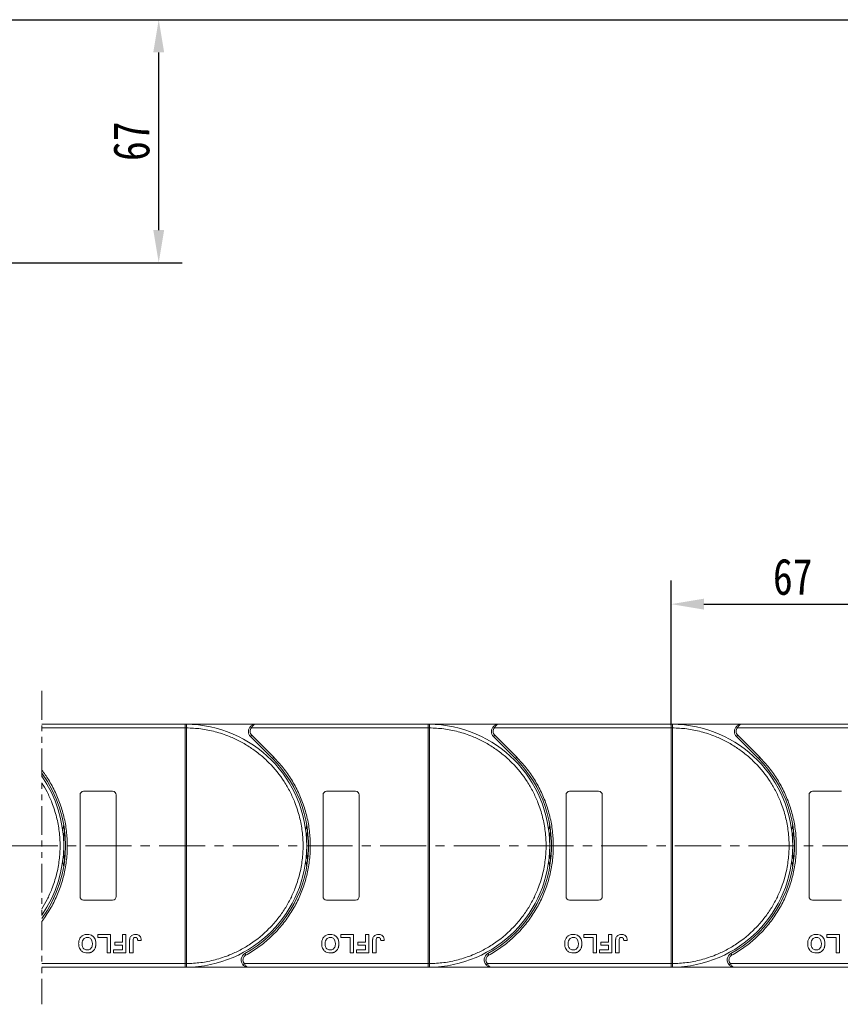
# Model space of a CAD drawing. Header units: millimetres. Extents: x 506 to 1981, y 649 to 1682.
# Tile 34 of 86: x 1455 to 1681, y 1059 to 1331. Entities that reach past the tile are written whole.
import ezdxf

# ---------------------------------------------------------------- set-up
doc = ezdxf.new("R2010")
doc.units = ezdxf.units.MM
doc.linetypes.add('CENTERX2', pattern=[20.32, 12.7, -2.54, 2.54, -2.54])
doc.linetypes.add('PHANTOM2', pattern=[31.75, 15.875, -3.175, 3.175, -3.175, 3.175, -3.175])
doc.styles.get("Standard").update_dxf_attribs({"font": '仿宋_GB2312.ttf', "width": 0.8})
doc.dimstyles.new('副本 ISO-45.1', dxfattribs={"dimtxt": 10, "dimasz": 9, "dimexe": 6.5, "dimexo": 0.625, "dimgap": 2.5, "dimtad": 1, "dimdsep": 46, "dimtxsty": 'Standard', "dimcen": 2.5, "dimadec": 0, "dimazin": 0, "dimtfac": 1, "dimtmove": 0, "dimatfit": 3, "dimfxl": 0, "dimarcsym": 0})

# ---------------------------------------------------------------- blocks, each defined once
blk = doc.blocks.new('*D2729')
at = {"color": 0, "lineweight": -2}
for p, q in [((1371.29, 1330.5), (1875.27, 1330.5)), ((1868.77, 1078.3), (1868.77, 1321.5)), ((1793.05, 1069.3), (1875.27, 1069.3))]:
    blk.add_line(p, q, dxfattribs=at)
at = {"color": 0, "lineweight": 9}
for points in [[(1867.27, 1321.5), (1870.27, 1321.5), (1868.77, 1330.5)], [(1867.27, 1078.3), (1870.27, 1078.3), (1868.77, 1069.3)]]:
    blk.add_solid(points, dxfattribs=at)
at = {"layer": 'Defpoints', "color": 0, "lineweight": 9}
for p in [(1370.66, 1330.5), (1868.77, 1330.5), (1792.42, 1069.3)]:
    blk.add_point(p, dxfattribs=at)
at = {"color": 0, "lineweight": 9, "insert": (1861.27, 1199.9), "char_height": 10, "attachment_point": 5, "rotation": 90}
blk.add_mtext('2R+67', dxfattribs=at)
blk = doc.blocks.new('*D2732')
at = {"color": 0, "lineweight": -2}
for p, q in [((1374.29, 1330.5), (1499.99, 1330.5)), ((1493.49, 1272.5), (1493.49, 1321.5)), ((1371.29, 1263.5), (1499.99, 1263.5))]:
    blk.add_line(p, q, dxfattribs=at)
at = {"color": 0, "lineweight": 9}
for points in [[(1491.99, 1321.5), (1494.99, 1321.5), (1493.49, 1330.5)], [(1491.99, 1272.5), (1494.99, 1272.5), (1493.49, 1263.5)]]:
    blk.add_solid(points, dxfattribs=at)
at = {"layer": 'Defpoints', "color": 0, "lineweight": 9}
for p in [(1373.66, 1330.5), (1493.49, 1330.5), (1370.66, 1263.5)]:
    blk.add_point(p, dxfattribs=at)
at = {"color": 0, "lineweight": 9, "insert": (1485.99, 1297), "char_height": 10, "attachment_point": 5, "rotation": 90}
blk.add_mtext('67', dxfattribs=at)
blk = doc.blocks.new('*D2700')
at = {"color": 0, "lineweight": -2}
for p, q in [((1634.79, 1136.07), (1634.79, 1175.9)), ((1701.79, 1136.43), (1701.79, 1175.9)), ((1643.79, 1169.4), (1692.79, 1169.4))]:
    blk.add_line(p, q, dxfattribs=at)
at = {"color": 0, "lineweight": 9}
for points in [[(1643.79, 1170.9), (1643.79, 1167.9), (1634.79, 1169.4)], [(1692.79, 1170.9), (1692.79, 1167.9), (1701.79, 1169.4)]]:
    blk.add_solid(points, dxfattribs=at)
at = {"layer": 'Defpoints', "color": 0, "lineweight": 9}
for p in [(1701.79, 1169.4), (1634.79, 1135.45), (1701.79, 1135.8)]:
    blk.add_point(p, dxfattribs=at)
at = {"color": 0, "lineweight": 9, "insert": (1668.29, 1176.9), "char_height": 10, "attachment_point": 5}
blk.add_mtext('67', dxfattribs=at)

msp = doc.modelspace()

# ---------------------------------------------------------------- linework, layer by layer
at = {"color": 3, "linetype": 'PHANTOM2', "lineweight": 9, "ltscale": 0.5}
msp.add_line((1461.266, 1145.482), (1461.265, 1059.092), dxfattribs=at)
at = {"color": 7, "linetype": 'Continuous', "lineweight": 15}
for p, q in [((1500.785, 1136.303), (1461.266, 1136.303)), ((1461.266, 1135.303), (1500.785, 1135.303)), ((1500.785, 1136.303), (1501.019, 1136.302)), ((1520.197, 1136.303), (1500.785, 1136.303)), ((1500.785, 1070.305), (1500.785, 1135.301)), ((1500.785, 1135.301), (1501.135, 1135.301)), ((1501.135, 1135.304), (1501.135, 1135.301)), ((1501.135, 1135.301), (1501.135, 1070.305)), ((1518.706, 1135.636), (1519.079, 1135.303)), ((1519.079, 1135.303), (1567.785, 1135.303)), ((1567.785, 1136.303), (1520.197, 1136.303)), ((1587.197, 1136.303), (1567.785, 1136.303)), ((1567.785, 1136.303), (1568.019, 1136.302)), ((1567.785, 1070.305), (1567.785, 1135.301)), ((1567.785, 1135.301), (1568.135, 1135.301)), ((1568.135, 1135.304), (1568.135, 1135.301)), ((1568.135, 1135.301), (1568.135, 1070.305)), ((1585.706, 1135.636), (1586.079, 1135.303)), ((1586.079, 1135.303), (1634.785, 1135.303)), ((1634.785, 1136.303), (1587.197, 1136.303)), ((1634.785, 1136.303), (1635.019, 1136.302)), ((1654.197, 1136.303), (1634.785, 1136.303)), ((1634.785, 1070.305), (1634.785, 1135.301)), ((1634.785, 1135.301), (1635.135, 1135.301)), ((1635.135, 1135.304), (1635.135, 1135.301)), ((1635.135, 1135.301), (1635.135, 1070.305)), ((1652.706, 1135.636), (1653.079, 1135.303)), ((1653.079, 1135.303), (1701.785, 1135.303)), ((1701.785, 1136.303), (1654.197, 1136.303)), ((1519.136, 1133.242), (1518.783, 1132.889)), ((1518.783, 1132.889), (1524.827, 1126.845)), ((1519.136, 1133.242), (1525.181, 1127.198)), ((1586.136, 1133.242), (1585.783, 1132.889)), ((1585.783, 1132.889), (1591.827, 1126.845)), ((1586.136, 1133.242), (1592.181, 1127.198)), ((1653.136, 1133.242), (1652.783, 1132.889)), ((1652.783, 1132.889), (1658.827, 1126.845)), ((1653.136, 1133.242), (1659.181, 1127.198)), ((1525.181, 1127.198), (1524.827, 1126.845)), ((1592.181, 1127.198), (1591.827, 1126.845)), ((1659.181, 1127.198), (1658.827, 1126.845)), ((1471.785, 1088.803), (1471.785, 1116.803)), ((1472.785, 1117.803), (1480.785, 1117.803)), ((1481.785, 1116.803), (1481.785, 1088.803)), ((1538.785, 1088.803), (1538.785, 1116.803)), ((1539.785, 1117.803), (1547.785, 1117.803)), ((1548.785, 1116.803), (1548.785, 1088.803)), ((1605.785, 1088.803), (1605.785, 1116.803)), ((1606.785, 1117.803), (1614.785, 1117.803)), ((1615.785, 1116.803), (1615.785, 1088.803)), ((1672.785, 1088.803), (1672.785, 1116.803)), ((1673.785, 1117.803), (1681.785, 1117.803)), ((1480.785, 1087.803), (1472.785, 1087.803)), ((1547.785, 1087.803), (1539.785, 1087.803)), ((1614.785, 1087.803), (1606.785, 1087.803)), ((1681.785, 1087.803), (1673.785, 1087.803)), ((1476.67, 1077.47), (1476.67, 1078.303)), ((1476.67, 1078.303), (1480.196, 1078.303)), ((1480.196, 1078.303), (1480.196, 1073.303)), ((1483.465, 1078.303), (1484.426, 1078.303)), ((1483.465, 1076.188), (1483.465, 1078.303)), ((1484.426, 1078.303), (1484.426, 1073.303)), ((1543.67, 1078.303), (1547.196, 1078.303)), ((1543.67, 1077.47), (1543.67, 1078.303)), ((1547.196, 1078.303), (1547.196, 1073.303)), ((1550.465, 1078.303), (1551.426, 1078.303)), ((1550.465, 1076.188), (1550.465, 1078.303)), ((1551.426, 1078.303), (1551.426, 1073.303)), ((1610.67, 1078.303), (1614.196, 1078.303)), ((1610.67, 1077.47), (1610.67, 1078.303)), ((1614.196, 1078.303), (1614.196, 1073.303)), ((1617.465, 1078.303), (1618.426, 1078.303)), ((1617.465, 1076.188), (1617.465, 1078.303)), ((1618.426, 1078.303), (1618.426, 1073.303)), ((1677.67, 1078.303), (1681.196, 1078.303)), ((1677.67, 1077.47), (1677.67, 1078.303)), ((1681.196, 1078.303), (1681.196, 1073.303)), ((1479.234, 1077.47), (1476.67, 1077.47)), ((1479.234, 1073.303), (1479.234, 1077.47)), ((1481.35, 1075.354), (1481.35, 1076.188)), ((1481.35, 1076.188), (1483.465, 1076.188)), ((1483.465, 1075.354), (1481.35, 1075.354)), ((1483.465, 1074.136), (1483.465, 1075.354)), ((1485.452, 1073.303), (1485.452, 1076.455)), ((1486.414, 1076.539), (1486.414, 1073.303)), ((1487.696, 1076.636), (1488.657, 1076.7)), ((1546.234, 1077.47), (1543.67, 1077.47)), ((1546.234, 1073.303), (1546.234, 1077.47)), ((1548.35, 1075.354), (1548.35, 1076.188)), ((1548.35, 1076.188), (1550.465, 1076.188)), ((1550.465, 1075.354), (1548.35, 1075.354)), ((1550.465, 1074.136), (1550.465, 1075.354)), ((1552.452, 1073.303), (1552.452, 1076.455)), ((1553.414, 1076.539), (1553.414, 1073.303)), ((1554.696, 1076.636), (1555.657, 1076.7)), ((1613.234, 1077.47), (1610.67, 1077.47)), ((1613.234, 1073.303), (1613.234, 1077.47)), ((1615.35, 1075.354), (1615.35, 1076.188)), ((1615.35, 1076.188), (1617.465, 1076.188)), ((1617.465, 1075.354), (1615.35, 1075.354)), ((1617.465, 1074.136), (1617.465, 1075.354)), ((1619.452, 1073.303), (1619.452, 1076.455)), ((1620.414, 1076.539), (1620.414, 1073.303)), ((1621.696, 1076.636), (1622.657, 1076.7)), ((1680.234, 1077.47), (1677.67, 1077.47)), ((1680.234, 1073.303), (1680.234, 1077.47)), ((1480.196, 1073.303), (1479.234, 1073.303)), ((1481.029, 1074.136), (1483.465, 1074.136)), ((1481.029, 1073.303), (1481.029, 1074.136)), ((1484.426, 1073.303), (1481.029, 1073.303)), ((1486.414, 1073.303), (1485.452, 1073.303)), ((1517.246, 1073.053), (1517.488, 1072.615)), ((1547.196, 1073.303), (1546.234, 1073.303)), ((1548.029, 1073.303), (1548.029, 1074.136)), ((1548.029, 1074.136), (1550.465, 1074.136)), ((1551.426, 1073.303), (1548.029, 1073.303)), ((1553.414, 1073.303), (1552.452, 1073.303)), ((1584.246, 1073.053), (1584.488, 1072.615)), ((1614.196, 1073.303), (1613.234, 1073.303)), ((1615.029, 1073.303), (1615.029, 1074.136)), ((1615.029, 1074.136), (1617.465, 1074.136)), ((1618.426, 1073.303), (1615.029, 1073.303)), ((1620.414, 1073.303), (1619.452, 1073.303)), ((1651.246, 1073.053), (1651.488, 1072.615)), ((1681.196, 1073.303), (1680.234, 1073.303)), ((1500.785, 1070.303), (1461.265, 1070.303)), ((1501.135, 1070.305), (1500.785, 1070.305)), ((1501.135, 1070.305), (1501.135, 1070.302)), ((1517.096, 1070.303), (1516.723, 1069.97)), ((1567.785, 1070.303), (1517.096, 1070.303)), ((1568.135, 1070.305), (1567.785, 1070.305)), ((1568.135, 1070.305), (1568.135, 1070.302)), ((1584.096, 1070.303), (1583.723, 1069.97)), ((1634.785, 1070.303), (1584.096, 1070.303)), ((1635.135, 1070.305), (1634.785, 1070.305)), ((1635.135, 1070.305), (1635.135, 1070.302)), ((1651.096, 1070.303), (1650.723, 1069.97)), ((1701.785, 1070.303), (1651.096, 1070.303)), ((1461.265, 1069.303), (1500.785, 1069.303)), ((1501.019, 1069.304), (1500.785, 1069.303)), ((1500.785, 1069.303), (1518.214, 1069.303)), ((1518.214, 1069.303), (1567.785, 1069.303)), ((1568.019, 1069.304), (1567.785, 1069.303)), ((1567.785, 1069.303), (1585.214, 1069.303)), ((1585.214, 1069.303), (1634.785, 1069.303)), ((1635.019, 1069.304), (1634.785, 1069.303)), ((1634.785, 1069.303), (1652.214, 1069.303)), ((1652.214, 1069.303), (1701.785, 1069.303))]:
    msp.add_line(p, q, dxfattribs=at)
at = {"color": 1, "linetype": 'CENTERX2', "lineweight": 13}
msp.add_line((1811.084, 1102.803), (1105.272, 1102.803), dxfattribs=at)
at = {"color": 7, "linetype": 'Continuous', "lineweight": 15, "flags": 128}
for points in [[(1467.034, 1106.903), (1467.067, 1107.169), (1467.285, 1108.612)], [(1534.034, 1106.903), (1534.067, 1107.169), (1534.285, 1108.612)], [(1601.034, 1106.903), (1601.067, 1107.169), (1601.285, 1108.612)], [(1668.034, 1106.903), (1668.067, 1107.169), (1668.285, 1108.612)], [(1467.285, 1096.993), (1467.067, 1098.436), (1467.034, 1098.703)], [(1534.285, 1096.993), (1534.067, 1098.436), (1534.034, 1098.703)], [(1601.285, 1096.993), (1601.067, 1098.436), (1601.034, 1098.703)], [(1668.285, 1096.993), (1668.067, 1098.436), (1668.034, 1098.703)]]:
    msp.add_lwpolyline(points, dxfattribs=at)
at = {"color": 7, "linetype": 'Continuous', "lineweight": 15}
for centre, radius, start, end in [((1501.022, 1136.007), 0.295, 90.53836, 143.36012), ((1501.048, 1105.12), 30.184, 89.8339, 90.49831), ((1500.785, 1102.803), 33.5, 270.40019, 89.59981), ((1520.197, 1134.303), 2, 138.18969, 225), ((1568.022, 1136.007), 0.295, 90.53836, 143.36012), ((1568.048, 1105.12), 30.184, 89.8339, 90.49831), ((1567.785, 1102.803), 33.5, 270.40019, 89.59981), ((1587.197, 1134.303), 2, 138.18969, 225), ((1635.022, 1136.007), 0.295, 90.53836, 143.36012), ((1635.048, 1105.12), 30.184, 89.8339, 90.49831), ((1634.785, 1102.803), 33.5, 270.40019, 89.59981), ((1654.197, 1134.303), 2, 138.18969, 225), ((1500.785, 1102.803), 34, 298.95502, 45), ((1567.785, 1102.803), 34, 298.95502, 45), ((1634.785, 1102.803), 34, 298.95502, 45), ((1433.785, 1102.803), 34, 323.92415, 36.07429), ((1433.785, 1102.803), 33.5, 325.11501, 34.88342), ((1472.785, 1116.803), 1, 90, 180), ((1480.785, 1116.803), 1, 0, 90), ((1539.785, 1116.803), 1, 90, 180), ((1547.785, 1116.803), 1, 0, 90), ((1606.785, 1116.803), 1, 90, 180), ((1614.785, 1116.803), 1, 0, 90), ((1673.785, 1116.803), 1, 90, 180), ((1500.785, 1102.803), 33.5, 172.96973, 187.03027), ((1567.785, 1102.803), 33.5, 172.96973, 187.03027), ((1634.785, 1102.803), 33.5, 172.96973, 187.03027), ((1701.785, 1102.803), 33.5, 172.96973, 187.03027), ((1472.785, 1088.803), 1, 180, 270), ((1480.785, 1088.803), 1, 270, 0), ((1539.785, 1088.803), 1, 180, 270), ((1547.785, 1088.803), 1, 270, 0), ((1606.785, 1088.803), 1, 180, 270), ((1614.785, 1088.803), 1, 270, 360), ((1673.785, 1088.803), 1, 180, 270), ((1518.214, 1071.303), 2, 118.95502, 221.81031), ((1585.214, 1071.303), 2, 118.95502, 221.81031), ((1652.214, 1071.303), 2, 118.95502, 221.81031), ((1501.048, 1100.485), 30.184, 269.50169, 270.1661), ((1501.022, 1069.599), 0.295, 216.63988, 269.46164), ((1568.048, 1100.485), 30.184, 269.50169, 270.1661), ((1568.022, 1069.599), 0.295, 216.63988, 269.46164), ((1635.048, 1100.485), 30.184, 269.50169, 270.1661), ((1635.022, 1069.599), 0.295, 216.63988, 269.46164)]:
    msp.add_arc(centre, radius, start, end, dxfattribs=at)
for points in [[(1500.785, 1136.183), (1500.785, 1136.218), (1500.785, 1136.287), (1500.785, 1136.298), (1500.785, 1136.303)], [(1519.079, 1135.303), (1518.969, 1135.154), (1518.75, 1134.856), (1518.715, 1134.487), (1518.697, 1134.303)], [(1567.785, 1136.183), (1567.785, 1136.218), (1567.785, 1136.287), (1567.785, 1136.298), (1567.785, 1136.303)], [(1586.079, 1135.303), (1585.969, 1135.154), (1585.75, 1134.856), (1585.715, 1134.487), (1585.697, 1134.303)], [(1634.785, 1136.183), (1634.785, 1136.218), (1634.785, 1136.287), (1634.785, 1136.298), (1634.785, 1136.303)], [(1653.079, 1135.303), (1652.969, 1135.154), (1652.75, 1134.856), (1652.715, 1134.487), (1652.697, 1134.303)], [(1518.697, 1134.303), (1518.718, 1134.104), (1518.759, 1133.707), (1519.011, 1133.397), (1519.136, 1133.242)], [(1585.697, 1134.303), (1585.718, 1134.104), (1585.759, 1133.707), (1586.011, 1133.397), (1586.136, 1133.242)], [(1652.697, 1134.303), (1652.718, 1134.104), (1652.759, 1133.707), (1653.011, 1133.397), (1653.136, 1133.242)], [(1500.785, 1069.303), (1500.785, 1069.308), (1500.785, 1069.319), (1500.785, 1069.388), (1500.785, 1069.423)], [(1516.714, 1071.303), (1516.731, 1071.119), (1516.766, 1070.75), (1516.986, 1070.452), (1517.096, 1070.303)], [(1567.785, 1069.303), (1567.785, 1069.308), (1567.785, 1069.319), (1567.785, 1069.388), (1567.785, 1069.423)], [(1583.714, 1071.303), (1583.731, 1071.119), (1583.766, 1070.75), (1583.986, 1070.452), (1584.096, 1070.303)], [(1634.785, 1069.303), (1634.785, 1069.308), (1634.785, 1069.319), (1634.785, 1069.388), (1634.785, 1069.423)], [(1650.714, 1071.303), (1650.731, 1071.119), (1650.766, 1070.75), (1650.986, 1070.452), (1651.096, 1070.303)]]:
    msp.add_open_spline(points, degree=3, dxfattribs=at)
for points, knots in [([(1500.785, 1135.303), (1500.785, 1135.415), (1500.785, 1135.64), (1500.785, 1135.939), (1500.786, 1136.107), (1500.785, 1136.173), (1500.785, 1136.183)], [0, 0, 0, 0, 0.3133566, 0.6267132, 0.9400698, 1, 1, 1, 1]), ([(1500.785, 1135.301), (1500.785, 1135.301), (1500.785, 1135.302), (1500.785, 1135.302), (1500.785, 1135.303), (1500.785, 1135.303)], [0, 0, 0, 0, 0.3846661, 0.6923333, 1, 1, 1, 1]), ([(1501.019, 1136.302), (1501.036, 1136.299), (1501.073, 1136.293), (1501.103, 1136.239), (1501.122, 1136.146), (1501.133, 1136), (1501.136, 1135.804), (1501.136, 1135.559), (1501.136, 1135.394), (1501.135, 1135.304)], [0, 0, 0, 0, 0.1119973, 0.2448439, 0.3691679, 0.5008987, 0.6875333, 0.8281382, 1, 1, 1, 1]), ([(1501.135, 1135.301), (1502.448, 1135.241), (1505.114, 1135.119), (1509.103, 1134.305), (1512.747, 1133.099), (1515.982, 1131.593), (1518.808, 1129.915), (1521.469, 1127.946), (1524.748, 1124.954), (1527.536, 1121.49), (1529.738, 1117.689), (1531.208, 1114.437), (1532.381, 1110.781), (1533.124, 1106.783), (1533.365, 1102.803), (1533.124, 1098.822), (1532.381, 1094.825), (1531.208, 1091.169), (1529.738, 1087.917), (1528.09, 1085.074), (1526.15, 1082.391), (1523.193, 1079.081), (1519.759, 1076.255), (1515.982, 1074.013), (1512.746, 1072.506), (1509.103, 1071.301), (1505.114, 1070.487), (1502.448, 1070.365), (1501.135, 1070.305)], [0, 0, 0, 0, 0.038862, 0.078912, 0.1200677, 0.1522272, 0.1843815, 0.2172151, 0.2500433, 0.3156185, 0.347778, 0.3799323, 0.4210926, 0.4611415, 0.5, 0.5388632, 0.578912, 0.6200677, 0.6522272, 0.6843815, 0.7172151, 0.7500433, 0.8156185, 0.847778, 0.8799323, 0.9210926, 0.9611404, 1, 1, 1, 1]), ([(1518.706, 1135.636), (1518.801, 1135.73), (1519.011, 1135.937), (1519.509, 1136.224), (1519.927, 1136.272), (1520.197, 1136.303)], [0, 0, 0, 0, 0.2270634, 0.5015869, 1, 1, 1, 1]), ([(1520.197, 1136.303), (1520.091, 1136.29), (1519.879, 1136.264), (1519.57, 1136.052), (1519.291, 1135.726), (1519.147, 1135.438), (1519.079, 1135.303)], [0, 0, 0, 0, 0.2515188, 0.5017844, 0.7656323, 1, 1, 1, 1]), ([(1567.785, 1135.303), (1567.785, 1135.415), (1567.785, 1135.64), (1567.785, 1135.939), (1567.786, 1136.107), (1567.785, 1136.173), (1567.785, 1136.183)], [0, 0, 0, 0, 0.3133566, 0.6267132, 0.9400698, 1, 1, 1, 1]), ([(1567.785, 1135.301), (1567.785, 1135.301), (1567.785, 1135.302), (1567.785, 1135.302), (1567.785, 1135.303), (1567.785, 1135.303)], [0, 0, 0, 0, 0.3846661, 0.6923333, 1, 1, 1, 1]), ([(1568.019, 1136.302), (1568.036, 1136.299), (1568.073, 1136.293), (1568.103, 1136.239), (1568.122, 1136.146), (1568.133, 1136), (1568.136, 1135.804), (1568.136, 1135.559), (1568.136, 1135.394), (1568.135, 1135.304)], [0, 0, 0, 0, 0.1119973, 0.2448439, 0.3691679, 0.5008987, 0.6875333, 0.8281382, 1, 1, 1, 1]), ([(1568.135, 1135.301), (1569.448, 1135.241), (1572.114, 1135.119), (1576.103, 1134.305), (1579.747, 1133.099), (1582.982, 1131.593), (1585.808, 1129.915), (1588.469, 1127.946), (1591.748, 1124.954), (1594.536, 1121.49), (1596.738, 1117.689), (1598.208, 1114.437), (1599.381, 1110.781), (1600.124, 1106.783), (1600.365, 1102.803), (1600.124, 1098.822), (1599.381, 1094.825), (1598.208, 1091.169), (1596.738, 1087.917), (1595.09, 1085.074), (1593.15, 1082.391), (1590.193, 1079.081), (1586.759, 1076.255), (1582.982, 1074.013), (1579.746, 1072.506), (1576.103, 1071.301), (1572.114, 1070.487), (1569.448, 1070.365), (1568.135, 1070.305)], [0, 0, 0, 0, 0.038862, 0.078912, 0.1200677, 0.1522272, 0.1843815, 0.2172151, 0.2500433, 0.3156185, 0.347778, 0.3799323, 0.4210926, 0.4611415, 0.5, 0.5388632, 0.578912, 0.6200677, 0.6522272, 0.6843815, 0.7172151, 0.7500433, 0.8156185, 0.847778, 0.8799323, 0.9210926, 0.9611404, 1, 1, 1, 1]), ([(1585.706, 1135.636), (1585.801, 1135.73), (1586.011, 1135.937), (1586.509, 1136.224), (1586.927, 1136.272), (1587.197, 1136.303)], [0, 0, 0, 0, 0.2270634, 0.50158693, 1, 1, 1, 1]), ([(1587.197, 1136.303), (1587.091, 1136.29), (1586.879, 1136.264), (1586.57, 1136.052), (1586.291, 1135.726), (1586.147, 1135.438), (1586.079, 1135.303)], [0, 0, 0, 0, 0.2515188, 0.5017844, 0.7656323, 1, 1, 1, 1]), ([(1634.785, 1135.303), (1634.785, 1135.415), (1634.785, 1135.64), (1634.785, 1135.939), (1634.786, 1136.107), (1634.785, 1136.173), (1634.785, 1136.183)], [0, 0, 0, 0, 0.3133566, 0.6267132, 0.9400698, 1, 1, 1, 1]), ([(1634.785, 1135.301), (1634.785, 1135.301), (1634.785, 1135.302), (1634.785, 1135.302), (1634.785, 1135.303), (1634.785, 1135.303)], [0, 0, 0, 0, 0.3846661, 0.6923333, 1, 1, 1, 1]), ([(1635.019, 1136.302), (1635.036, 1136.299), (1635.073, 1136.293), (1635.103, 1136.239), (1635.122, 1136.146), (1635.133, 1136), (1635.136, 1135.804), (1635.136, 1135.559), (1635.136, 1135.394), (1635.135, 1135.304)], [0, 0, 0, 0, 0.1119973, 0.2448439, 0.3691679, 0.5008987, 0.6875333, 0.8281382, 1, 1, 1, 1]), ([(1635.135, 1135.301), (1636.448, 1135.241), (1639.114, 1135.119), (1643.103, 1134.305), (1646.747, 1133.099), (1649.982, 1131.593), (1652.808, 1129.915), (1655.469, 1127.946), (1658.748, 1124.954), (1661.536, 1121.49), (1663.738, 1117.689), (1665.208, 1114.437), (1666.381, 1110.781), (1667.124, 1106.783), (1667.365, 1102.803), (1667.124, 1098.822), (1666.381, 1094.825), (1665.208, 1091.169), (1663.738, 1087.917), (1662.09, 1085.074), (1660.15, 1082.391), (1657.193, 1079.081), (1653.759, 1076.255), (1649.982, 1074.013), (1646.746, 1072.506), (1643.103, 1071.301), (1639.114, 1070.487), (1636.448, 1070.365), (1635.135, 1070.305)], [0, 0, 0, 0, 0.038862, 0.078912, 0.1200677, 0.1522272, 0.1843815, 0.2172151, 0.2500433, 0.3156185, 0.347778, 0.3799323, 0.4210926, 0.4611415, 0.5, 0.5388632, 0.578912, 0.6200677, 0.6522272, 0.6843815, 0.7172151, 0.7500433, 0.8156185, 0.847778, 0.8799323, 0.9210926, 0.9611404, 1, 1, 1, 1]), ([(1652.706, 1135.636), (1652.801, 1135.73), (1653.011, 1135.937), (1653.509, 1136.224), (1653.927, 1136.272), (1654.197, 1136.303)], [0, 0, 0, 0, 0.2270634, 0.50158693, 1, 1, 1, 1]), ([(1654.197, 1136.303), (1654.091, 1136.29), (1653.879, 1136.264), (1653.57, 1136.052), (1653.291, 1135.726), (1653.147, 1135.438), (1653.079, 1135.303)], [0, 0, 0, 0, 0.2515188, 0.5017844, 0.7656323, 1, 1, 1, 1]), ([(1525.181, 1127.198), (1526.078, 1126.24), (1527.873, 1124.323), (1530.145, 1121.056), (1532.071, 1117.535), (1533.58, 1113.768), (1534.639, 1109.853), (1535.225, 1105.88), (1535.35, 1101.907), (1535.021, 1097.978), (1534.251, 1094.111), (1533.033, 1090.327), (1531.371, 1086.671), (1529.272, 1083.2), (1526.781, 1079.998), (1523.956, 1077.146), (1520.87, 1074.634), (1518.615, 1073.288), (1517.488, 1072.615)], [0, 0, 0, 0, 0.0616516, 0.1233073, 0.1864354, 0.25, 0.3135645, 0.3766927, 0.4383422, 0.5, 0.5616495, 0.6233073, 0.6864354, 0.75, 0.8135645, 0.8766927, 0.9383443, 1, 1, 1, 1]), ([(1592.181, 1127.198), (1593.078, 1126.24), (1594.873, 1124.323), (1597.145, 1121.056), (1599.071, 1117.535), (1600.58, 1113.768), (1601.639, 1109.853), (1602.225, 1105.88), (1602.35, 1101.907), (1602.021, 1097.978), (1601.251, 1094.111), (1600.033, 1090.327), (1598.371, 1086.671), (1596.272, 1083.2), (1593.781, 1079.998), (1590.956, 1077.146), (1587.87, 1074.634), (1585.615, 1073.288), (1584.488, 1072.615)], [0, 0, 0, 0, 0.0616516, 0.1233073, 0.1864354, 0.25, 0.3135645, 0.3766927, 0.4383422, 0.5, 0.5616495, 0.6233073, 0.6864354, 0.75, 0.8135645, 0.8766927, 0.9383443, 1, 1, 1, 1]), ([(1659.181, 1127.198), (1660.078, 1126.24), (1661.873, 1124.323), (1664.145, 1121.056), (1666.071, 1117.535), (1667.58, 1113.768), (1668.639, 1109.853), (1669.225, 1105.88), (1669.35, 1101.907), (1669.021, 1097.978), (1668.251, 1094.111), (1667.033, 1090.327), (1665.371, 1086.671), (1663.272, 1083.2), (1660.781, 1079.998), (1657.956, 1077.146), (1654.87, 1074.634), (1652.615, 1073.288), (1651.488, 1072.615)], [0, 0, 0, 0, 0.0616516, 0.1233073, 0.1864354, 0.25, 0.3135645, 0.3766927, 0.4383422, 0.5, 0.5616495, 0.6233073, 0.6864354, 0.75, 0.8135645, 0.8766927, 0.9383443, 1, 1, 1, 1]), ([(1461.266, 1123.67), (1461.91, 1122.828), (1463.266, 1120.835), (1465.071, 1117.535), (1466.58, 1113.768), (1467.639, 1109.853), (1468.225, 1105.88), (1468.35, 1101.907), (1468.021, 1097.978), (1467.251, 1094.111), (1466.033, 1090.327), (1464.371, 1086.671), (1462.696, 1083.901), (1461.589, 1082.37), (1461.266, 1081.943)], [0.07346694, 0.07346694, 0.07346694, 0.07346694, 0.12330728, 0.18643543, 0.24999997, 0.31356452, 0.37669267, 0.43834219, 0.49999997, 0.5616495, 0.62330728, 0.68643543, 0.74999997, 0.77515142, 0.77515142, 0.77515142, 0.77515142]), ([(1461.266, 1120.154), (1461.777, 1119.345), (1462.792, 1117.57), (1464.208, 1114.437), (1465.381, 1110.781), (1466.124, 1106.783), (1466.365, 1102.803), (1466.124, 1098.822), (1465.381, 1094.825), (1464.208, 1091.169), (1462.792, 1088.035), (1461.776, 1086.26), (1461.266, 1085.451)], [0.31946604, 0.31946604, 0.31946604, 0.31946604, 0.34777802, 0.37993233, 0.42109262, 0.46114154, 0.50000001, 0.53886316, 0.57891202, 0.62006769, 0.65222721, 0.6805396, 0.6805396, 0.6805396, 0.6805396]), ([(1471.414, 1075.81), (1471.417, 1075.943), (1471.428, 1076.346), (1471.569, 1076.986), (1471.961, 1077.648), (1472.535, 1078.114), (1473.174, 1078.34), (1473.596, 1078.359), (1473.778, 1078.367)], [0, 0, 0, 0, 0.1018882, 0.3073435, 0.4929627, 0.6786474, 0.8607914, 1, 1, 1, 1]), ([(1472.375, 1075.786), (1472.379, 1075.919), (1472.391, 1076.295), (1472.531, 1076.817), (1472.877, 1077.237), (1473.254, 1077.467), (1473.574, 1077.528), (1473.748, 1077.533), (1473.78, 1077.534)], [0, 0, 0, 0, 0.1585903, 0.4472388, 0.6203806, 0.7935748, 0.9612953, 1, 1, 1, 1]), ([(1473.778, 1078.367), (1473.912, 1078.363), (1474.316, 1078.349), (1474.976, 1078.159), (1475.597, 1077.67), (1476.022, 1076.96), (1476.148, 1076.323), (1476.156, 1075.921), (1476.157, 1075.833)], [0, 0, 0, 0, 0.1021706, 0.3092201, 0.51365, 0.6922749, 0.9324126, 1, 1, 1, 1]), ([(1473.78, 1077.534), (1473.915, 1077.524), (1474.185, 1077.506), (1474.566, 1077.325), (1474.889, 1077.024), (1475.138, 1076.531), (1475.192, 1076.099), (1475.195, 1075.828), (1475.196, 1075.8)], [0, 0, 0, 0, 0.1597099, 0.3204292, 0.4910735, 0.6770503, 0.9662903, 1, 1, 1, 1]), ([(1485.561, 1077.406), (1485.615, 1077.53), (1485.723, 1077.779), (1486.027, 1078.082), (1486.492, 1078.33), (1486.879, 1078.353), (1487.113, 1078.367)], [0, 0, 0, 0, 0.2064605, 0.4135145, 0.6452106, 1, 1, 1, 1]), ([(1486.414, 1076.539), (1486.416, 1076.673), (1486.421, 1076.903), (1486.47, 1077.182), (1486.561, 1077.362), (1486.679, 1077.458), (1486.845, 1077.524), (1486.972, 1077.53), (1487.051, 1077.534)], [0, 0, 0, 0, 0.29202728, 0.5048541, 0.61390458, 0.72368495, 0.82981647, 1, 1, 1, 1]), ([(1487.051, 1077.534), (1487.092, 1077.532), (1487.176, 1077.529), (1487.287, 1077.497), (1487.38, 1077.452), (1487.452, 1077.397), (1487.516, 1077.333), (1487.549, 1077.283), (1487.565, 1077.258)], [0, 0, 0, 0, 0.202387, 0.4109073, 0.5578292, 0.7094718, 0.8532239, 1, 1, 1, 1]), ([(1487.113, 1078.367), (1487.247, 1078.361), (1487.551, 1078.349), (1488.002, 1078.187), (1488.361, 1077.862), (1488.616, 1077.354), (1488.641, 1076.958), (1488.657, 1076.7)], [0, 0, 0, 0, 0.1552919, 0.3531453, 0.543243, 0.704067, 1, 1, 1, 1]), ([(1538.414, 1075.81), (1538.417, 1075.943), (1538.428, 1076.346), (1538.569, 1076.986), (1538.961, 1077.648), (1539.535, 1078.114), (1540.174, 1078.34), (1540.596, 1078.359), (1540.778, 1078.367)], [0, 0, 0, 0, 0.1018882, 0.3073435, 0.4929627, 0.6786474, 0.8607914, 1, 1, 1, 1]), ([(1539.375, 1075.786), (1539.379, 1075.919), (1539.391, 1076.295), (1539.531, 1076.817), (1539.877, 1077.237), (1540.254, 1077.467), (1540.574, 1077.528), (1540.748, 1077.533), (1540.78, 1077.534)], [0, 0, 0, 0, 0.1585903, 0.4472388, 0.6203806, 0.7935748, 0.9612953, 1, 1, 1, 1]), ([(1540.778, 1078.367), (1540.912, 1078.363), (1541.316, 1078.349), (1541.976, 1078.159), (1542.597, 1077.67), (1543.022, 1076.96), (1543.148, 1076.323), (1543.156, 1075.921), (1543.157, 1075.833)], [0, 0, 0, 0, 0.1021706, 0.3092201, 0.51365, 0.6922749, 0.9324126, 1, 1, 1, 1]), ([(1540.78, 1077.534), (1540.915, 1077.524), (1541.185, 1077.506), (1541.566, 1077.325), (1541.889, 1077.024), (1542.138, 1076.531), (1542.192, 1076.099), (1542.195, 1075.828), (1542.196, 1075.8)], [0, 0, 0, 0, 0.1597099, 0.3204292, 0.4910735, 0.6770503, 0.9662903, 1, 1, 1, 1]), ([(1552.561, 1077.406), (1552.615, 1077.53), (1552.723, 1077.779), (1553.027, 1078.082), (1553.492, 1078.33), (1553.879, 1078.353), (1554.113, 1078.367)], [0, 0, 0, 0, 0.2064605, 0.4135145, 0.6452106, 1, 1, 1, 1]), ([(1553.414, 1076.539), (1553.416, 1076.673), (1553.421, 1076.903), (1553.47, 1077.182), (1553.561, 1077.362), (1553.679, 1077.458), (1553.845, 1077.524), (1553.972, 1077.53), (1554.051, 1077.534)], [0, 0, 0, 0, 0.29202728, 0.5048541, 0.61390458, 0.72368495, 0.82981647, 1, 1, 1, 1]), ([(1554.051, 1077.534), (1554.092, 1077.532), (1554.176, 1077.529), (1554.287, 1077.497), (1554.38, 1077.452), (1554.452, 1077.397), (1554.516, 1077.333), (1554.549, 1077.283), (1554.565, 1077.258)], [0, 0, 0, 0, 0.202387, 0.4109073, 0.5578292, 0.7094718, 0.8532239, 1, 1, 1, 1]), ([(1554.113, 1078.367), (1554.247, 1078.361), (1554.551, 1078.349), (1555.002, 1078.187), (1555.361, 1077.862), (1555.616, 1077.354), (1555.641, 1076.958), (1555.657, 1076.7)], [0, 0, 0, 0, 0.1552919, 0.3531453, 0.543243, 0.704067, 1, 1, 1, 1]), ([(1605.414, 1075.81), (1605.417, 1075.943), (1605.428, 1076.346), (1605.569, 1076.986), (1605.961, 1077.648), (1606.535, 1078.114), (1607.174, 1078.34), (1607.596, 1078.359), (1607.778, 1078.367)], [0, 0, 0, 0, 0.1018882, 0.3073435, 0.4929627, 0.6786474, 0.8607914, 1, 1, 1, 1]), ([(1606.375, 1075.786), (1606.379, 1075.919), (1606.391, 1076.295), (1606.531, 1076.817), (1606.877, 1077.237), (1607.254, 1077.467), (1607.574, 1077.528), (1607.748, 1077.533), (1607.78, 1077.534)], [0, 0, 0, 0, 0.1585903, 0.4472388, 0.6203806, 0.7935748, 0.9612953, 1, 1, 1, 1]), ([(1607.778, 1078.367), (1607.912, 1078.363), (1608.316, 1078.349), (1608.976, 1078.159), (1609.597, 1077.67), (1610.022, 1076.96), (1610.148, 1076.323), (1610.156, 1075.921), (1610.157, 1075.833)], [0, 0, 0, 0, 0.1021706, 0.3092201, 0.51365, 0.6922749, 0.9324126, 1, 1, 1, 1]), ([(1607.78, 1077.534), (1607.915, 1077.524), (1608.185, 1077.506), (1608.566, 1077.325), (1608.889, 1077.024), (1609.138, 1076.531), (1609.192, 1076.099), (1609.195, 1075.828), (1609.196, 1075.8)], [0, 0, 0, 0, 0.1597099, 0.3204292, 0.4910735, 0.6770503, 0.9662903, 1, 1, 1, 1]), ([(1619.561, 1077.406), (1619.615, 1077.53), (1619.723, 1077.779), (1620.027, 1078.082), (1620.492, 1078.33), (1620.879, 1078.353), (1621.113, 1078.367)], [0, 0, 0, 0, 0.2064605, 0.4135145, 0.6452106, 1, 1, 1, 1]), ([(1620.414, 1076.539), (1620.416, 1076.673), (1620.421, 1076.903), (1620.47, 1077.182), (1620.561, 1077.362), (1620.679, 1077.458), (1620.845, 1077.524), (1620.972, 1077.53), (1621.051, 1077.534)], [0, 0, 0, 0, 0.29202728, 0.5048541, 0.61390458, 0.72368495, 0.82981647, 1, 1, 1, 1]), ([(1621.051, 1077.534), (1621.092, 1077.532), (1621.176, 1077.529), (1621.287, 1077.497), (1621.38, 1077.452), (1621.452, 1077.397), (1621.516, 1077.333), (1621.549, 1077.283), (1621.565, 1077.258)], [0, 0, 0, 0, 0.202387, 0.4109073, 0.5578292, 0.7094718, 0.8532239, 1, 1, 1, 1]), ([(1621.113, 1078.367), (1621.247, 1078.361), (1621.551, 1078.349), (1622.002, 1078.187), (1622.361, 1077.862), (1622.616, 1077.354), (1622.641, 1076.958), (1622.657, 1076.7)], [0, 0, 0, 0, 0.1552919, 0.3531453, 0.543243, 0.704067, 1, 1, 1, 1]), ([(1672.414, 1075.81), (1672.417, 1075.943), (1672.428, 1076.346), (1672.569, 1076.986), (1672.961, 1077.648), (1673.535, 1078.114), (1674.174, 1078.34), (1674.596, 1078.359), (1674.778, 1078.367)], [0, 0, 0, 0, 0.1018882, 0.3073435, 0.4929627, 0.6786474, 0.8607914, 1, 1, 1, 1]), ([(1673.375, 1075.786), (1673.379, 1075.919), (1673.391, 1076.295), (1673.531, 1076.817), (1673.877, 1077.237), (1674.254, 1077.467), (1674.574, 1077.528), (1674.748, 1077.533), (1674.78, 1077.534)], [0, 0, 0, 0, 0.1585903, 0.4472388, 0.6203806, 0.7935748, 0.9612953, 1, 1, 1, 1]), ([(1674.778, 1078.367), (1674.912, 1078.363), (1675.316, 1078.349), (1675.976, 1078.159), (1676.597, 1077.67), (1677.022, 1076.96), (1677.148, 1076.323), (1677.156, 1075.921), (1677.157, 1075.833)], [0, 0, 0, 0, 0.1021706, 0.3092201, 0.51365, 0.6922749, 0.9324126, 1, 1, 1, 1]), ([(1674.78, 1077.534), (1674.915, 1077.524), (1675.185, 1077.506), (1675.566, 1077.325), (1675.889, 1077.024), (1676.138, 1076.531), (1676.192, 1076.099), (1676.195, 1075.828), (1676.196, 1075.8)], [0, 0, 0, 0, 0.1597099, 0.3204292, 0.4910735, 0.6770503, 0.9662903, 1, 1, 1, 1]), ([(1473.792, 1073.239), (1473.659, 1073.243), (1473.255, 1073.257), (1472.601, 1073.452), (1471.982, 1073.939), (1471.555, 1074.646), (1471.424, 1075.297), (1471.416, 1075.711), (1471.414, 1075.81)], [0, 0, 0, 0, 0.1013981, 0.3069957, 0.5061443, 0.6852619, 0.9245571, 1, 1, 1, 1]), ([(1473.78, 1074.072), (1473.646, 1074.081), (1473.376, 1074.097), (1472.992, 1074.266), (1472.681, 1074.554), (1472.443, 1075.016), (1472.38, 1075.445), (1472.376, 1075.731), (1472.375, 1075.786)], [0, 0, 0, 0, 0.1602922, 0.3219224, 0.4907614, 0.6575692, 0.9338827, 1, 1, 1, 1]), ([(1475.196, 1075.8), (1475.192, 1075.667), (1475.182, 1075.33), (1475.064, 1074.851), (1474.779, 1074.437), (1474.421, 1074.182), (1474.068, 1074.082), (1473.854, 1074.075), (1473.78, 1074.072)], [0, 0, 0, 0, 0.15861661, 0.40086372, 0.57305935, 0.74548557, 0.91298519, 1, 1, 1, 1]), ([(1476.157, 1075.833), (1476.157, 1075.766), (1476.156, 1075.633), (1476.141, 1075.426), (1476.117, 1075.212), (1476.075, 1074.993), (1476.018, 1074.774), (1475.962, 1074.633), (1475.934, 1074.562)], [0, 0, 0, 0, 0.1539502, 0.3081809, 0.478699, 0.6499612, 0.8242026, 1, 1, 1, 1]), ([(1485.452, 1076.455), (1485.453, 1076.522), (1485.454, 1076.655), (1485.463, 1076.835), (1485.477, 1076.994), (1485.497, 1077.132), (1485.52, 1077.27), (1485.548, 1077.36), (1485.561, 1077.406)], [0, 0, 0, 0, 0.2082698, 0.416707, 0.5614806, 0.7065734, 0.8528245, 1, 1, 1, 1]), ([(1487.565, 1077.258), (1487.584, 1077.221), (1487.622, 1077.146), (1487.65, 1077.033), (1487.67, 1076.927), (1487.682, 1076.831), (1487.691, 1076.734), (1487.694, 1076.669), (1487.696, 1076.636)], [0, 0, 0, 0, 0.1938055, 0.3931273, 0.5440688, 0.6954121, 0.8476129, 1, 1, 1, 1]), ([(1540.792, 1073.239), (1540.659, 1073.243), (1540.255, 1073.257), (1539.601, 1073.452), (1538.982, 1073.939), (1538.555, 1074.646), (1538.424, 1075.297), (1538.416, 1075.711), (1538.414, 1075.81)], [0, 0, 0, 0, 0.1013981, 0.3069957, 0.5061443, 0.6852619, 0.9245571, 1, 1, 1, 1]), ([(1540.78, 1074.072), (1540.646, 1074.081), (1540.376, 1074.097), (1539.992, 1074.266), (1539.681, 1074.554), (1539.443, 1075.016), (1539.38, 1075.445), (1539.376, 1075.731), (1539.375, 1075.786)], [0, 0, 0, 0, 0.1602922, 0.3219224, 0.4907614, 0.6575692, 0.9338827, 1, 1, 1, 1]), ([(1542.196, 1075.8), (1542.192, 1075.667), (1542.182, 1075.33), (1542.064, 1074.851), (1541.779, 1074.437), (1541.421, 1074.182), (1541.068, 1074.082), (1540.854, 1074.075), (1540.78, 1074.072)], [0, 0, 0, 0, 0.15861661, 0.40086372, 0.57305935, 0.74548557, 0.91298519, 1, 1, 1, 1]), ([(1543.157, 1075.833), (1543.157, 1075.766), (1543.156, 1075.633), (1543.141, 1075.426), (1543.117, 1075.212), (1543.075, 1074.993), (1543.018, 1074.774), (1542.962, 1074.633), (1542.934, 1074.562)], [0, 0, 0, 0, 0.1539502, 0.3081809, 0.478699, 0.6499612, 0.8242026, 1, 1, 1, 1]), ([(1552.452, 1076.455), (1552.453, 1076.522), (1552.454, 1076.655), (1552.463, 1076.835), (1552.477, 1076.994), (1552.497, 1077.132), (1552.52, 1077.27), (1552.548, 1077.36), (1552.561, 1077.406)], [0, 0, 0, 0, 0.2082698, 0.416707, 0.5614806, 0.7065734, 0.8528245, 1, 1, 1, 1]), ([(1554.565, 1077.258), (1554.584, 1077.221), (1554.622, 1077.146), (1554.65, 1077.033), (1554.67, 1076.927), (1554.682, 1076.831), (1554.691, 1076.734), (1554.694, 1076.669), (1554.696, 1076.636)], [0, 0, 0, 0, 0.1938055, 0.3931273, 0.5440688, 0.6954121, 0.8476129, 1, 1, 1, 1]), ([(1607.792, 1073.239), (1607.659, 1073.243), (1607.255, 1073.257), (1606.601, 1073.452), (1605.982, 1073.939), (1605.555, 1074.646), (1605.424, 1075.297), (1605.416, 1075.711), (1605.414, 1075.81)], [0, 0, 0, 0, 0.1013981, 0.3069957, 0.5061443, 0.6852619, 0.9245571, 1, 1, 1, 1]), ([(1607.78, 1074.072), (1607.646, 1074.081), (1607.376, 1074.097), (1606.992, 1074.266), (1606.681, 1074.554), (1606.443, 1075.016), (1606.38, 1075.445), (1606.376, 1075.731), (1606.375, 1075.786)], [0, 0, 0, 0, 0.1602922, 0.3219224, 0.4907614, 0.6575692, 0.9338827, 1, 1, 1, 1]), ([(1609.196, 1075.8), (1609.192, 1075.667), (1609.182, 1075.33), (1609.064, 1074.851), (1608.779, 1074.437), (1608.421, 1074.182), (1608.068, 1074.082), (1607.854, 1074.075), (1607.78, 1074.072)], [0, 0, 0, 0, 0.15861661, 0.40086372, 0.57305935, 0.74548557, 0.91298519, 1, 1, 1, 1]), ([(1610.157, 1075.833), (1610.157, 1075.766), (1610.156, 1075.633), (1610.141, 1075.426), (1610.117, 1075.212), (1610.075, 1074.993), (1610.018, 1074.774), (1609.962, 1074.633), (1609.934, 1074.562)], [0, 0, 0, 0, 0.1539502, 0.3081809, 0.478699, 0.6499612, 0.8242026, 1, 1, 1, 1]), ([(1619.452, 1076.455), (1619.453, 1076.522), (1619.454, 1076.655), (1619.463, 1076.835), (1619.477, 1076.994), (1619.497, 1077.132), (1619.52, 1077.27), (1619.548, 1077.36), (1619.561, 1077.406)], [0, 0, 0, 0, 0.2082698, 0.416707, 0.5614806, 0.7065734, 0.8528245, 1, 1, 1, 1]), ([(1621.565, 1077.258), (1621.584, 1077.221), (1621.622, 1077.146), (1621.65, 1077.033), (1621.67, 1076.927), (1621.682, 1076.831), (1621.691, 1076.734), (1621.694, 1076.669), (1621.696, 1076.636)], [0, 0, 0, 0, 0.1938055, 0.3931273, 0.5440688, 0.6954121, 0.8476129, 1, 1, 1, 1]), ([(1674.792, 1073.239), (1674.659, 1073.243), (1674.255, 1073.257), (1673.601, 1073.452), (1672.982, 1073.939), (1672.555, 1074.646), (1672.424, 1075.297), (1672.416, 1075.711), (1672.414, 1075.81)], [0, 0, 0, 0, 0.1013981, 0.3069957, 0.5061443, 0.6852619, 0.9245571, 1, 1, 1, 1]), ([(1674.78, 1074.072), (1674.646, 1074.081), (1674.376, 1074.097), (1673.992, 1074.266), (1673.681, 1074.554), (1673.443, 1075.016), (1673.38, 1075.445), (1673.376, 1075.731), (1673.375, 1075.786)], [0, 0, 0, 0, 0.1602922, 0.3219224, 0.4907614, 0.6575692, 0.9338827, 1, 1, 1, 1]), ([(1676.196, 1075.8), (1676.192, 1075.667), (1676.182, 1075.33), (1676.064, 1074.851), (1675.779, 1074.437), (1675.421, 1074.182), (1675.068, 1074.082), (1674.854, 1074.075), (1674.78, 1074.072)], [0, 0, 0, 0, 0.15861661, 0.40086372, 0.57305935, 0.74548557, 0.91298519, 1, 1, 1, 1]), ([(1677.157, 1075.833), (1677.157, 1075.766), (1677.156, 1075.633), (1677.141, 1075.426), (1677.117, 1075.212), (1677.075, 1074.993), (1677.018, 1074.774), (1676.962, 1074.633), (1676.934, 1074.562)], [0, 0, 0, 0, 0.1539502, 0.3081809, 0.478699, 0.6499612, 0.8242026, 1, 1, 1, 1]), ([(1474.846, 1073.435), (1474.784, 1073.41), (1474.66, 1073.36), (1474.476, 1073.312), (1474.3, 1073.277), (1474.133, 1073.255), (1473.963, 1073.241), (1473.849, 1073.24), (1473.792, 1073.239)], [0, 0, 0, 0, 0.1854289, 0.3721896, 0.5277082, 0.6838775, 0.8416784, 1, 1, 1, 1]), ([(1475.934, 1074.562), (1475.874, 1074.442), (1475.754, 1074.202), (1475.437, 1073.812), (1475.116, 1073.558), (1474.875, 1073.448), (1474.846, 1073.435)], [0, 0, 0, 0, 0.2508959, 0.5021661, 0.9405117, 1, 1, 1, 1]), ([(1517.488, 1072.615), (1517.378, 1072.543), (1517.155, 1072.397), (1516.908, 1072.073), (1516.744, 1071.7), (1516.724, 1071.434), (1516.714, 1071.303)], [0, 0, 0, 0, 0.2455128, 0.5, 0.7544872, 1, 1, 1, 1]), ([(1541.846, 1073.435), (1541.784, 1073.41), (1541.66, 1073.36), (1541.476, 1073.312), (1541.3, 1073.277), (1541.133, 1073.255), (1540.963, 1073.241), (1540.849, 1073.24), (1540.792, 1073.239)], [0, 0, 0, 0, 0.1854289, 0.3721896, 0.5277082, 0.6838775, 0.8416784, 1, 1, 1, 1]), ([(1542.934, 1074.562), (1542.874, 1074.442), (1542.754, 1074.202), (1542.437, 1073.812), (1542.116, 1073.558), (1541.875, 1073.448), (1541.846, 1073.435)], [0, 0, 0, 0, 0.2508959, 0.5021661, 0.9405117, 1, 1, 1, 1]), ([(1584.488, 1072.615), (1584.378, 1072.543), (1584.155, 1072.397), (1583.908, 1072.073), (1583.744, 1071.7), (1583.724, 1071.434), (1583.714, 1071.303)], [0, 0, 0, 0, 0.2455128, 0.5, 0.7544872, 1, 1, 1, 1]), ([(1608.846, 1073.435), (1608.784, 1073.41), (1608.66, 1073.36), (1608.476, 1073.312), (1608.3, 1073.277), (1608.133, 1073.255), (1607.963, 1073.241), (1607.849, 1073.24), (1607.792, 1073.239)], [0, 0, 0, 0, 0.1854289, 0.3721896, 0.5277082, 0.6838775, 0.8416784, 1, 1, 1, 1]), ([(1609.934, 1074.562), (1609.874, 1074.442), (1609.754, 1074.202), (1609.437, 1073.812), (1609.116, 1073.558), (1608.875, 1073.448), (1608.846, 1073.435)], [0, 0, 0, 0, 0.2508959, 0.5021661, 0.9405117, 1, 1, 1, 1]), ([(1651.488, 1072.615), (1651.378, 1072.543), (1651.155, 1072.397), (1650.908, 1072.073), (1650.744, 1071.7), (1650.724, 1071.434), (1650.714, 1071.303)], [0, 0, 0, 0, 0.24551284, 0.5, 0.75448716, 1, 1, 1, 1]), ([(1675.846, 1073.435), (1675.784, 1073.41), (1675.66, 1073.36), (1675.476, 1073.312), (1675.3, 1073.277), (1675.133, 1073.255), (1674.963, 1073.241), (1674.849, 1073.24), (1674.792, 1073.239)], [0, 0, 0, 0, 0.1854289, 0.3721896, 0.5277082, 0.6838775, 0.8416784, 1, 1, 1, 1]), ([(1676.934, 1074.562), (1676.874, 1074.442), (1676.754, 1074.202), (1676.437, 1073.812), (1676.116, 1073.558), (1675.875, 1073.448), (1675.846, 1073.435)], [0, 0, 0, 0, 0.2508959, 0.5021661, 0.9405117, 1, 1, 1, 1]), ([(1500.785, 1070.303), (1500.785, 1070.303), (1500.785, 1070.304), (1500.785, 1070.304), (1500.785, 1070.305), (1500.785, 1070.305)], [0, 0, 0, 0, 0.38469928, 0.69234964, 1, 1, 1, 1]), ([(1500.785, 1069.423), (1500.785, 1069.486), (1500.785, 1069.612), (1500.785, 1069.906), (1500.785, 1070.148), (1500.785, 1070.282), (1500.785, 1070.303)], [0, 0, 0, 0, 0.3133347, 0.6266911, 0.9400476, 1, 1, 1, 1]), ([(1501.135, 1070.302), (1501.136, 1070.211), (1501.136, 1070.047), (1501.136, 1069.802), (1501.133, 1069.606), (1501.122, 1069.459), (1501.102, 1069.366), (1501.073, 1069.313), (1501.036, 1069.307), (1501.019, 1069.304)], [0, 0, 0, 0, 0.17201603, 0.31275557, 0.49959852, 0.63039105, 0.75802557, 0.88922843, 1, 1, 1, 1]), ([(1518.214, 1069.303), (1517.944, 1069.334), (1517.526, 1069.382), (1517.027, 1069.669), (1516.818, 1069.876), (1516.723, 1069.97)], [0, 0, 0, 0, 0.4984129, 0.772928, 1, 1, 1, 1]), ([(1517.096, 1070.303), (1517.164, 1070.168), (1517.307, 1069.88), (1517.587, 1069.554), (1517.896, 1069.342), (1518.108, 1069.316), (1518.214, 1069.303)], [0, 0, 0, 0, 0.2343503, 0.4981953, 0.748869, 1, 1, 1, 1]), ([(1567.785, 1070.303), (1567.785, 1070.303), (1567.785, 1070.304), (1567.785, 1070.304), (1567.785, 1070.305), (1567.785, 1070.305)], [0, 0, 0, 0, 0.38469928, 0.69234964, 1, 1, 1, 1]), ([(1567.785, 1069.423), (1567.785, 1069.486), (1567.785, 1069.612), (1567.785, 1069.906), (1567.785, 1070.148), (1567.785, 1070.282), (1567.785, 1070.303)], [0, 0, 0, 0, 0.3133347, 0.6266911, 0.9400476, 1, 1, 1, 1]), ([(1568.135, 1070.302), (1568.136, 1070.211), (1568.136, 1070.047), (1568.136, 1069.802), (1568.133, 1069.606), (1568.122, 1069.459), (1568.102, 1069.366), (1568.073, 1069.313), (1568.036, 1069.307), (1568.019, 1069.304)], [0, 0, 0, 0, 0.17201603, 0.31275557, 0.49959852, 0.63039105, 0.75802557, 0.88922843, 1, 1, 1, 1]), ([(1585.214, 1069.303), (1584.944, 1069.334), (1584.526, 1069.382), (1584.027, 1069.669), (1583.818, 1069.876), (1583.723, 1069.97)], [0, 0, 0, 0, 0.4984129, 0.772928, 1, 1, 1, 1]), ([(1584.096, 1070.303), (1584.164, 1070.168), (1584.307, 1069.88), (1584.587, 1069.554), (1584.896, 1069.342), (1585.108, 1069.316), (1585.214, 1069.303)], [0, 0, 0, 0, 0.2343503, 0.4981953, 0.748869, 1, 1, 1, 1]), ([(1634.785, 1070.303), (1634.785, 1070.303), (1634.785, 1070.304), (1634.785, 1070.304), (1634.785, 1070.305), (1634.785, 1070.305)], [0, 0, 0, 0, 0.38469928, 0.69234964, 1, 1, 1, 1]), ([(1634.785, 1069.423), (1634.785, 1069.486), (1634.785, 1069.612), (1634.785, 1069.906), (1634.785, 1070.148), (1634.785, 1070.282), (1634.785, 1070.303)], [0, 0, 0, 0, 0.3133347, 0.6266911, 0.9400476, 1, 1, 1, 1]), ([(1635.135, 1070.302), (1635.136, 1070.211), (1635.136, 1070.047), (1635.136, 1069.802), (1635.133, 1069.606), (1635.122, 1069.459), (1635.102, 1069.366), (1635.073, 1069.313), (1635.036, 1069.307), (1635.019, 1069.304)], [0, 0, 0, 0, 0.172016, 0.3127556, 0.4995985, 0.630391, 0.7580256, 0.8892284, 1, 1, 1, 1]), ([(1652.214, 1069.303), (1651.944, 1069.334), (1651.526, 1069.382), (1651.027, 1069.669), (1650.818, 1069.876), (1650.723, 1069.97)], [0, 0, 0, 0, 0.4984129, 0.772928, 1, 1, 1, 1]), ([(1651.096, 1070.303), (1651.164, 1070.168), (1651.307, 1069.88), (1651.587, 1069.554), (1651.896, 1069.342), (1652.108, 1069.316), (1652.214, 1069.303)], [0, 0, 0, 0, 0.2343503, 0.4981953, 0.748869, 1, 1, 1, 1])]:
    msp.add_open_spline(points, degree=3, knots=knots, dxfattribs=at)

# ---------------------------------------------------------------- dimensions: what is measured, and where the dimension line sits
at = {"color": 5, "lineweight": 9}
dim = msp.add_linear_dim(base=(1868.775, 1330.503), p1=(1792.42, 1069.303), p2=(1370.662, 1330.503), angle=90, text='2R+67', dimstyle='副本 ISO-45.1', dxfattribs=at)
dim.commit()
dim.dimension.update_dxf_attribs({"geometry": '*D2729', "text_midpoint": (1861.275, 1199.903)})
dim = msp.add_linear_dim(base=(1493.495, 1330.503), p1=(1370.662, 1263.503), p2=(1373.662, 1330.503), angle=90, dimstyle='副本 ISO-45.1', dxfattribs=at)
dim.commit()
dim.dimension.update_dxf_attribs({"geometry": '*D2732', "text_midpoint": (1485.995, 1297.003)})
dim = msp.add_linear_dim(base=(1701.785, 1169.402), p1=(1634.785, 1135.448), p2=(1701.785, 1135.803), dimstyle='副本 ISO-45.1', dxfattribs=at)
dim.commit()
dim.dimension.update_dxf_attribs({"geometry": '*D2700', "text_midpoint": (1668.285, 1176.902)})

doc.saveas('drawing.dxf')
